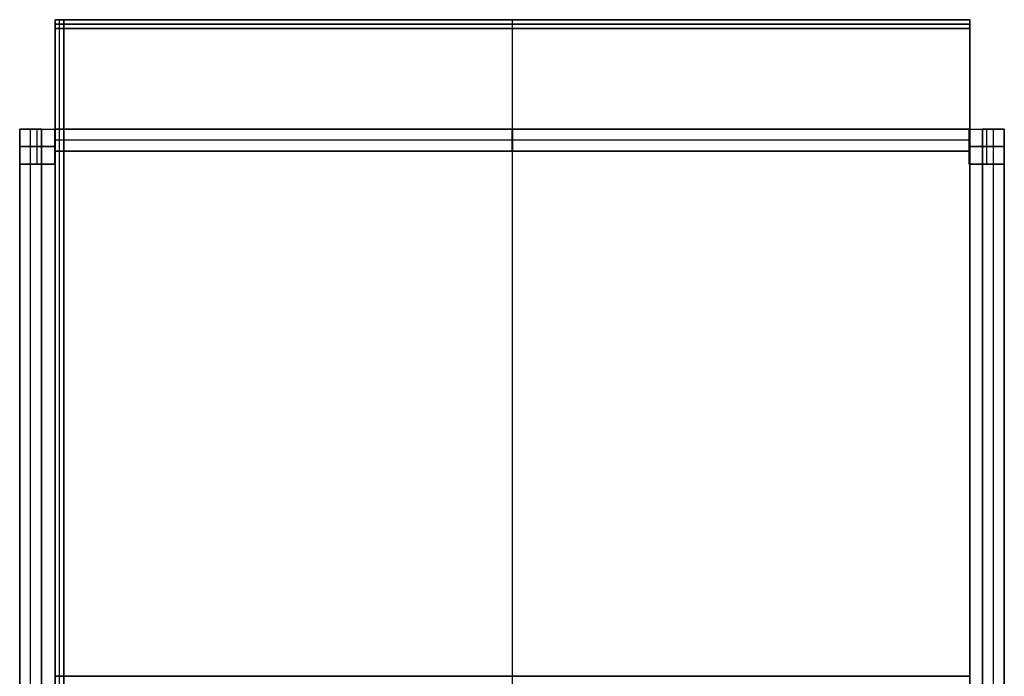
# Model space of a CAD drawing. Header units: millimetres. Extents: x 22.9 to 67.9, y -88.5 to -28.5.
# Tile 2 of 2: x 22.9 to 67.9, y -58.5 to -28.5. Entities that reach past the tile are written whole.
import ezdxf

# ---------------------------------------------------------------- set-up
doc = ezdxf.new("R2010")
doc.units = ezdxf.units.MM
doc.layers.add('Layer 01', color=18, linetype='Continuous', true_color=0x000000)

msp = doc.modelspace()

# ---------------------------------------------------------------- linework, layer by layer
at = {"layer": 'Layer 01'}
for p, q in [((24.522, -28.5, 184.8), (24.522, -88.5, 184.8)), ((24.522, -28.5, 184.8), (66.322, -28.5, 184.8)), ((24.522, -28.5, 172.5), (24.522, -88.5, 172.5)), ((24.522, -28.5, 172.5), (24.922, -28.5, 172.5)), ((24.522, -28.5, 172.5), (66.322, -28.5, 172.5)), ((24.522, -28.5, 172.5), (24.522, -28.9, 172.5)), ((24.522, -28.5, 160.2), (24.522, -88.5, 160.2)), ((24.522, -28.5, 160.2), (66.322, -28.5, 160.2)), ((24.522, -28.5, 154.8), (24.522, -88.5, 154.8)), ((24.522, -28.5, 154.8), (66.322, -28.5, 154.8)), ((24.522, -28.5, 140), (24.522, -88.5, 140)), ((24.522, -28.5, 140), (24.922, -28.5, 140)), ((24.522, -28.5, 140), (66.322, -28.5, 140)), ((24.522, -28.5, 140), (24.522, -28.9, 140)), ((24.522, -28.5, 125.2), (24.522, -88.5, 125.2)), ((24.522, -28.5, 125.2), (66.322, -28.5, 125.2)), ((24.522, -28.5, 80.2), (24.522, -88.5, 80.2)), ((24.522, -28.5, 80.2), (66.322, -28.5, 80.2)), ((24.522, -28.5, 100), (66.322, -28.5, 100)), ((24.522, -28.5, 100), (24.522, -28.9, 100)), ((24.522, -28.5, 119.8), (24.522, -88.5, 119.8)), ((24.522, -28.5, 119.8), (66.322, -28.5, 119.8)), ((24.522, -28.5, 100), (24.522, -88.5, 100)), ((24.522, -28.5, 100), (24.922, -28.5, 100)), ((24.522, -28.5, 74.8), (24.522, -88.5, 74.8)), ((24.522, -28.5, 74.8), (66.322, -28.5, 74.8)), ((24.522, -28.5, 50), (24.522, -88.5, 50)), ((24.522, -28.5, 50), (24.922, -28.5, 50)), ((24.522, -28.5, 50), (66.322, -28.5, 50)), ((24.522, -28.5, 50), (24.522, -28.9, 50)), ((24.522, -28.5, 25.2), (24.522, -88.5, 25.2)), ((24.522, -28.5, 25.2), (66.322, -28.5, 25.2)), ((66.322, -28.7, 160), (24.522, -28.7, 160)), ((24.522, -28.7, 160), (24.522, -28.7, 185)), ((24.522, -28.7, 185), (66.322, -28.7, 185)), ((66.322, -28.7, 125), (24.522, -28.7, 125)), ((24.522, -28.7, 125), (24.522, -28.7, 155)), ((24.522, -28.7, 155), (66.322, -28.7, 155)), ((66.322, -28.7, 80), (24.522, -28.7, 80)), ((24.522, -28.7, 80), (24.522, -28.7, 120)), ((24.522, -28.7, 120), (66.322, -28.7, 120)), ((66.322, -28.7, 25), (24.522, -28.7, 25)), ((24.522, -28.7, 25), (24.522, -28.7, 75)), ((24.522, -28.7, 75), (66.322, -28.7, 75)), ((24.722, -88.5, 160), (24.722, -28.5, 160)), ((24.722, -88.5, 185), (24.722, -28.5, 185)), ((24.722, -28.5, 160), (24.722, -28.5, 185)), ((24.722, -88.5, 125), (24.722, -28.5, 125)), ((24.722, -88.5, 155), (24.722, -28.5, 155)), ((24.722, -28.5, 125), (24.722, -28.5, 155)), ((24.722, -88.5, 80), (24.722, -28.5, 80)), ((24.722, -88.5, 120), (24.722, -28.5, 120)), ((24.722, -28.5, 80), (24.722, -28.5, 120)), ((24.722, -88.5, 25), (24.722, -28.5, 25)), ((24.722, -88.5, 75), (24.722, -28.5, 75)), ((24.722, -28.5, 25), (24.722, -28.5, 75)), ((24.922, -88.5, 172.5), (24.922, -28.5, 172.5)), ((24.922, -88.5, 140), (24.922, -28.5, 140)), ((24.922, -88.5, 100), (24.922, -28.5, 100)), ((24.922, -88.5, 50), (24.922, -28.5, 50)), ((45.422, -88.5, 185), (45.422, -28.5, 185)), ((45.422, -88.5, 184.6), (45.422, -28.5, 184.6)), ((45.422, -28.5, 184.6), (45.422, -28.5, 185)), ((45.422, -28.5, 160), (45.422, -28.5, 185)), ((45.422, -28.9, 160), (45.422, -28.5, 160)), ((45.422, -28.9, 185), (45.422, -28.5, 185)), ((45.422, -88.5, 160), (45.422, -28.5, 160)), ((45.422, -88.5, 160.4), (45.422, -28.5, 160.4)), ((45.422, -28.5, 160), (45.422, -28.5, 160.4)), ((45.422, -88.5, 155), (45.422, -28.5, 155)), ((45.422, -88.5, 154.6), (45.422, -28.5, 154.6)), ((45.422, -28.5, 154.6), (45.422, -28.5, 155)), ((45.422, -28.5, 125), (45.422, -28.5, 155)), ((45.422, -28.9, 125), (45.422, -28.5, 125)), ((45.422, -28.9, 155), (45.422, -28.5, 155)), ((45.422, -88.5, 125), (45.422, -28.5, 125)), ((45.422, -88.5, 125.4), (45.422, -28.5, 125.4)), ((45.422, -28.5, 125), (45.422, -28.5, 125.4)), ((45.422, -88.5, 80), (45.422, -28.5, 80)), ((45.422, -88.5, 80.4), (45.422, -28.5, 80.4)), ((45.422, -28.5, 80), (45.422, -28.5, 80.4)), ((45.422, -28.5, 80), (45.422, -28.5, 120)), ((45.422, -28.9, 80), (45.422, -28.5, 80)), ((45.422, -28.9, 120), (45.422, -28.5, 120)), ((45.422, -88.5, 120), (45.422, -28.5, 120)), ((45.422, -88.5, 119.6), (45.422, -28.5, 119.6)), ((45.422, -28.5, 119.6), (45.422, -28.5, 120)), ((45.422, -88.5, 75), (45.422, -28.5, 75)), ((45.422, -88.5, 74.6), (45.422, -28.5, 74.6)), ((45.422, -28.5, 74.6), (45.422, -28.5, 75)), ((45.422, -28.5, 25), (45.422, -28.5, 75)), ((45.422, -28.9, 25), (45.422, -28.5, 25)), ((45.422, -28.9, 75), (45.422, -28.5, 75)), ((45.422, -88.5, 25), (45.422, -28.5, 25)), ((45.422, -88.5, 25.4), (45.422, -28.5, 25.4)), ((45.422, -28.5, 25), (45.422, -28.5, 25.4)), ((66.322, -88.5, 184.8), (66.322, -28.5, 184.8)), ((66.322, -28.9, 172.5), (66.322, -28.5, 172.5)), ((66.322, -88.5, 160.2), (66.322, -28.5, 160.2)), ((66.322, -88.5, 154.8), (66.322, -28.5, 154.8)), ((66.322, -28.9, 140), (66.322, -28.5, 140)), ((66.322, -88.5, 125.2), (66.322, -28.5, 125.2)), ((66.322, -88.5, 80.2), (66.322, -28.5, 80.2)), ((66.322, -28.9, 100), (66.322, -28.5, 100)), ((66.322, -88.5, 119.8), (66.322, -28.5, 119.8)), ((66.322, -88.5, 74.8), (66.322, -28.5, 74.8)), ((66.322, -28.9, 50), (66.322, -28.5, 50)), ((66.322, -88.5, 25.2), (66.322, -28.5, 25.2)), ((66.322, -28.7, 160), (66.322, -28.7, 185)), ((66.322, -28.7, 125), (66.322, -28.7, 155)), ((66.322, -28.7, 80), (66.322, -28.7, 120)), ((66.322, -28.7, 25), (66.322, -28.7, 75)), ((24.522, -28.9, 172.5), (66.322, -28.9, 172.5)), ((24.522, -28.9, 140), (66.322, -28.9, 140)), ((24.522, -28.9, 100), (66.322, -28.9, 100)), ((24.522, -28.9, 50), (66.322, -28.9, 50)), ((45.422, -28.9, 185), (45.422, -28.9, 160)), ((45.422, -28.9, 155), (45.422, -28.9, 125)), ((45.422, -28.9, 120), (45.422, -28.9, 80)), ((45.422, -28.9, 75), (45.422, -28.9, 25)), ((22.901, -33.5, 92.5), (24.501, -33.5, 92.5)), ((22.901, -33.5, 92.5), (22.901, -35.1, 92.5)), ((22.901, -33.5, 23.75), (23.901, -33.5, 23.75)), ((22.901, -33.5, 23.75), (22.901, -83.5, 23.75)), ((22.901, -33.5, 78.75), (23.901, -33.5, 78.75)), ((22.901, -33.5, 78.75), (22.901, -83.5, 78.75)), ((22.901, -33.5, 123.75), (23.901, -33.5, 123.75)), ((22.901, -33.5, 123.75), (22.901, -83.5, 123.75)), ((22.901, -33.5, 158.75), (23.901, -33.5, 158.75)), ((22.901, -33.5, 158.75), (22.901, -83.5, 158.75)), ((23.401, -33.5, 22.5), (23.401, -33.5, 25)), ((23.401, -83.5, 22.5), (23.401, -33.5, 22.5)), ((23.401, -83.5, 25), (23.401, -33.5, 25)), ((23.401, -33.5, 77.5), (23.401, -33.5, 80)), ((23.401, -83.5, 77.5), (23.401, -33.5, 77.5)), ((23.401, -83.5, 80), (23.401, -33.5, 80)), ((23.401, -33.5, 122.5), (23.401, -33.5, 125)), ((23.401, -83.5, 122.5), (23.401, -33.5, 122.5)), ((23.401, -83.5, 125), (23.401, -33.5, 125)), ((23.401, -33.5, 157.5), (23.401, -33.5, 160)), ((23.401, -83.5, 157.5), (23.401, -33.5, 157.5)), ((23.401, -83.5, 160), (23.401, -33.5, 160)), ((23.701, -35.1), (23.701, -33.5)), ((23.701, -33.5), (23.701, -33.5, 185)), ((23.701, -35.1, 185), (23.701, -33.5, 185)), ((23.901, -83.5, 23.75), (23.901, -33.5, 23.75)), ((23.901, -83.5, 78.75), (23.901, -33.5, 78.75)), ((23.901, -83.5, 123.75), (23.901, -33.5, 123.75)), ((23.901, -83.5, 158.75), (23.901, -33.5, 158.75)), ((24.501, -35.1, 92.5), (24.501, -33.5, 92.5)), ((24.501, -34.5, 158.758), (24.501, -33.5, 158.758)), ((24.501, -33.5, 158.773), (66.301, -33.5, 158.773)), ((24.503, -34.5, 78.765), (24.503, -33.5, 78.765)), ((24.503, -33.5, 78.78), (66.303, -33.5, 78.78)), ((24.503, -34.5, 23.765), (24.503, -33.5, 23.765)), ((24.503, -33.5, 23.78), (66.303, -33.5, 23.78)), ((24.503, -34.5, 17.265), (24.503, -33.5, 17.265)), ((24.503, -33.5, 17.28), (66.303, -33.5, 17.28)), ((24.52, -34.5, 123.765), (24.52, -33.5, 123.765)), ((24.52, -33.5, 123.78), (66.32, -33.5, 123.78)), ((45.401, -34.5, 159.993), (45.401, -33.5, 160.023)), ((45.401, -33.5, 157.523), (45.401, -33.5, 160.023)), ((45.401, -33.5, 157.523), (45.401, -34.5, 157.493)), ((45.403, -34.5, 80), (45.403, -33.5, 80.03)), ((45.403, -33.5, 77.53), (45.403, -33.5, 80.03)), ((45.403, -33.5, 77.53), (45.403, -34.5, 77.5)), ((45.403, -34.5, 25), (45.403, -33.5, 25.03)), ((45.403, -33.5, 22.53), (45.403, -33.5, 25.03)), ((45.403, -33.5, 22.53), (45.403, -34.5, 22.5)), ((45.403, -34.5, 18.5), (45.403, -33.5, 18.53)), ((45.403, -33.5, 16.03), (45.403, -33.5, 18.53)), ((45.403, -33.5, 16.03), (45.403, -34.5, 16)), ((45.42, -34.5, 125), (45.42, -33.5, 125.03)), ((45.42, -33.5, 122.53), (45.42, -33.5, 125.03)), ((45.42, -33.5, 122.53), (45.42, -34.5, 122.5)), ((66.301, -33.5, 92.5), (67.901, -33.5, 92.5)), ((66.301, -33.5, 92.5), (66.301, -35.1, 92.5)), ((66.301, -34.5, 158.743), (66.301, -33.5, 158.773)), ((66.303, -34.5, 78.75), (66.303, -33.5, 78.78)), ((66.303, -34.5, 23.75), (66.303, -33.5, 23.78)), ((66.303, -34.5, 17.25), (66.303, -33.5, 17.28)), ((66.32, -34.5, 123.75), (66.32, -33.5, 123.78)), ((66.901, -33.5, 23.75), (67.901, -33.5, 23.75)), ((66.901, -33.5, 23.75), (66.901, -83.5, 23.75)), ((66.901, -33.5, 78.75), (67.901, -33.5, 78.75)), ((66.901, -33.5, 78.75), (66.901, -83.5, 78.75)), ((66.901, -33.5, 123.75), (67.901, -33.5, 123.75)), ((66.901, -33.5, 123.75), (66.901, -83.5, 123.75)), ((66.901, -33.5, 158.75), (67.901, -33.5, 158.75)), ((66.901, -33.5, 158.75), (66.901, -83.5, 158.75)), ((67.101, -35.1), (67.101, -33.5)), ((67.101, -33.5), (67.101, -33.5, 185)), ((67.101, -35.1, 185), (67.101, -33.5, 185)), ((67.401, -33.5, 22.5), (67.401, -33.5, 25)), ((67.401, -83.5, 22.5), (67.401, -33.5, 22.5)), ((67.401, -83.5, 25), (67.401, -33.5, 25)), ((67.401, -33.5, 77.5), (67.401, -33.5, 80)), ((67.401, -83.5, 77.5), (67.401, -33.5, 77.5)), ((67.401, -83.5, 80), (67.401, -33.5, 80)), ((67.401, -33.5, 122.5), (67.401, -33.5, 125)), ((67.401, -83.5, 122.5), (67.401, -33.5, 122.5)), ((67.401, -83.5, 125), (67.401, -33.5, 125)), ((67.401, -33.5, 157.5), (67.401, -33.5, 160)), ((67.401, -83.5, 157.5), (67.401, -33.5, 157.5)), ((67.401, -83.5, 160), (67.401, -33.5, 160)), ((67.901, -35.1, 92.5), (67.901, -33.5, 92.5)), ((67.901, -83.5, 23.75), (67.901, -33.5, 23.75)), ((67.901, -83.5, 78.75), (67.901, -33.5, 78.75)), ((67.901, -83.5, 123.75), (67.901, -33.5, 123.75)), ((67.901, -83.5, 158.75), (67.901, -33.5, 158.75)), ((24.501, -34, 157.508), (24.501, -34, 160.008)), ((66.301, -34, 160.008), (24.501, -34, 160.008)), ((66.301, -34, 157.508), (24.501, -34, 157.508)), ((24.503, -34, 77.515), (24.503, -34, 80.015)), ((66.303, -34, 80.015), (24.503, -34, 80.015)), ((66.303, -34, 77.515), (24.503, -34, 77.515)), ((24.503, -34, 22.515), (24.503, -34, 25.015)), ((66.303, -34, 25.015), (24.503, -34, 25.015)), ((66.303, -34, 22.515), (24.503, -34, 22.515)), ((24.503, -34, 16.015), (24.503, -34, 18.515)), ((66.303, -34, 18.515), (24.503, -34, 18.515)), ((66.303, -34, 16.015), (24.503, -34, 16.015)), ((24.52, -34, 122.515), (24.52, -34, 125.015)), ((66.32, -34, 125.015), (24.52, -34, 125.015)), ((66.32, -34, 122.515), (24.52, -34, 122.515)), ((66.301, -33.963, 157.509), (66.301, -34.037, 160.007)), ((66.303, -33.963, 77.516), (66.303, -34.037, 80.014)), ((66.303, -33.963, 22.516), (66.303, -34.037, 25.014)), ((66.303, -33.963, 16.016), (66.303, -34.037, 18.514)), ((66.32, -33.963, 122.516), (66.32, -34.037, 125.014)), ((24.501, -34.3), (22.901, -34.3)), ((22.901, -34.3), (22.901, -34.3, 185)), ((22.901, -34.3, 185), (24.501, -34.3, 185)), ((24.501, -34.3), (24.501, -34.3, 185)), ((24.501, -34.5, 158.743), (66.301, -34.5, 158.743)), ((24.503, -34.5, 78.75), (66.303, -34.5, 78.75)), ((24.503, -34.5, 23.75), (66.303, -34.5, 23.75)), ((24.503, -34.5, 17.25), (66.303, -34.5, 17.25)), ((24.52, -34.5, 123.75), (66.32, -34.5, 123.75)), ((45.401, -34.5, 159.993), (45.401, -34.5, 157.493)), ((45.403, -34.5, 80), (45.403, -34.5, 77.5)), ((45.403, -34.5, 25), (45.403, -34.5, 22.5)), ((45.403, -34.5, 18.5), (45.403, -34.5, 16)), ((45.42, -34.5, 125), (45.42, -34.5, 122.5)), ((67.901, -34.3), (66.301, -34.3)), ((66.301, -34.3), (66.301, -34.3, 185)), ((66.301, -34.3, 185), (67.901, -34.3, 185)), ((67.901, -34.3), (67.901, -34.3, 185)), ((22.901, -35.1, 92.5), (24.501, -35.1, 92.5)), ((23.701, -35.1, 185), (23.701, -35.1)), ((66.301, -35.1, 92.5), (67.901, -35.1, 92.5)), ((67.101, -35.1, 185), (67.101, -35.1)), ((24.522, -58.5, 80.4), (66.322, -58.5, 80.4)), ((24.522, -58.5, 80), (24.522, -58.5, 80.4)), ((66.322, -58.5, 119.6), (24.522, -58.5, 119.6)), ((24.522, -58.5, 119.6), (24.522, -58.5, 120)), ((66.322, -58.5, 74.6), (24.522, -58.5, 74.6)), ((24.522, -58.5, 74.6), (24.522, -58.5, 75)), ((24.522, -58.5, 25.4), (66.322, -58.5, 25.4)), ((24.522, -58.5, 25), (24.522, -58.5, 25.4)), ((66.322, -58.5, 80), (66.322, -58.5, 80.4)), ((66.322, -58.5, 119.6), (66.322, -58.5, 120)), ((66.322, -58.5, 74.6), (66.322, -58.5, 75)), ((66.322, -58.5, 25), (66.322, -58.5, 25.4))]:
    msp.add_line(p, q, dxfattribs=at)
for points in [[(66.322, -28.5, 185), (45.422, -28.5, 185), (24.522, -28.5, 185)], [(24.522, -28.5, 185), (24.522, -58.5, 185), (24.522, -88.5, 185)], [(24.522, -88.5, 184.6), (24.522, -58.5, 184.6), (24.522, -28.5, 184.6)], [(24.522, -28.5, 184.6), (45.422, -28.5, 184.6), (66.322, -28.5, 184.6)], [(24.522, -28.5, 185), (24.522, -28.5, 184.8), (24.522, -28.5, 184.6)], [(24.522, -88.5, 185), (24.522, -58.5, 185), (24.522, -28.5, 185)], [(24.522, -28.5, 185), (24.522, -28.5, 172.5), (24.522, -28.5, 160)], [(24.522, -28.5, 160), (24.522, -58.5, 160), (24.522, -88.5, 160)], [(24.522, -28.5, 160), (24.722, -28.5, 160), (24.922, -28.5, 160)], [(24.922, -28.5, 185), (24.722, -28.5, 185), (24.522, -28.5, 185)], [(24.522, -28.5, 160), (24.522, -28.5, 172.5), (24.522, -28.5, 185)], [(24.522, -28.5, 185), (45.422, -28.5, 185), (66.322, -28.5, 185)], [(66.322, -28.5, 160), (45.422, -28.5, 160), (24.522, -28.5, 160)], [(24.522, -28.9, 160), (24.522, -28.7, 160), (24.522, -28.5, 160)], [(24.522, -28.9, 185), (24.522, -28.7, 185), (24.522, -28.5, 185)], [(24.522, -88.5, 160), (24.522, -58.5, 160), (24.522, -28.5, 160)], [(24.522, -28.5, 160), (45.422, -28.5, 160), (66.322, -28.5, 160)], [(66.322, -28.5, 160.4), (45.422, -28.5, 160.4), (24.522, -28.5, 160.4)], [(24.522, -28.5, 160.4), (24.522, -58.5, 160.4), (24.522, -88.5, 160.4)], [(24.522, -28.5, 160.4), (24.522, -28.5, 160.2), (24.522, -28.5, 160)], [(66.322, -28.5, 155), (45.422, -28.5, 155), (24.522, -28.5, 155)], [(24.522, -28.5, 155), (24.522, -58.5, 155), (24.522, -88.5, 155)], [(24.522, -88.5, 154.6), (24.522, -58.5, 154.6), (24.522, -28.5, 154.6)], [(24.522, -28.5, 154.6), (45.422, -28.5, 154.6), (66.322, -28.5, 154.6)], [(24.522, -28.5, 155), (24.522, -28.5, 154.8), (24.522, -28.5, 154.6)], [(24.522, -88.5, 155), (24.522, -58.5, 155), (24.522, -28.5, 155)], [(24.522, -28.5, 155), (24.522, -28.5, 140), (24.522, -28.5, 125)], [(24.522, -28.5, 125), (24.522, -58.5, 125), (24.522, -88.5, 125)], [(24.522, -28.5, 125), (24.722, -28.5, 125), (24.922, -28.5, 125)], [(24.922, -28.5, 155), (24.722, -28.5, 155), (24.522, -28.5, 155)], [(24.522, -28.5, 125), (24.522, -28.5, 140), (24.522, -28.5, 155)], [(24.522, -28.5, 155), (45.422, -28.5, 155), (66.322, -28.5, 155)], [(66.322, -28.5, 125), (45.422, -28.5, 125), (24.522, -28.5, 125)], [(24.522, -28.9, 125), (24.522, -28.7, 125), (24.522, -28.5, 125)], [(24.522, -28.9, 155), (24.522, -28.7, 155), (24.522, -28.5, 155)], [(24.522, -88.5, 125), (24.522, -58.5, 125), (24.522, -28.5, 125)], [(24.522, -28.5, 125), (45.422, -28.5, 125), (66.322, -28.5, 125)], [(66.322, -28.5, 125.4), (45.422, -28.5, 125.4), (24.522, -28.5, 125.4)], [(24.522, -28.5, 125.4), (24.522, -58.5, 125.4), (24.522, -88.5, 125.4)], [(24.522, -28.5, 125.4), (24.522, -28.5, 125.2), (24.522, -28.5, 125)], [(24.522, -88.5, 80), (24.522, -58.5, 80), (24.522, -28.5, 80)], [(24.522, -28.5, 80), (45.422, -28.5, 80), (66.322, -28.5, 80)], [(66.322, -28.5, 80.4), (45.422, -28.5, 80.4), (24.522, -28.5, 80.4)], [(24.522, -28.5, 80.4), (24.522, -58.5, 80.4), (24.522, -88.5, 80.4)], [(24.522, -28.5, 80.4), (24.522, -28.5, 80.2), (24.522, -28.5, 80)], [(24.522, -28.5, 80), (24.522, -28.5, 100), (24.522, -28.5, 120)], [(24.522, -28.5, 120), (45.422, -28.5, 120), (66.322, -28.5, 120)], [(66.322, -28.5, 80), (45.422, -28.5, 80), (24.522, -28.5, 80)], [(24.522, -28.9, 80), (24.522, -28.7, 80), (24.522, -28.5, 80)], [(24.522, -28.9, 120), (24.522, -28.7, 120), (24.522, -28.5, 120)], [(66.322, -28.5, 120), (45.422, -28.5, 120), (24.522, -28.5, 120)], [(24.522, -28.5, 120), (24.522, -58.5, 120), (24.522, -88.5, 120)], [(24.522, -88.5, 119.6), (24.522, -58.5, 119.6), (24.522, -28.5, 119.6)], [(24.522, -28.5, 119.6), (45.422, -28.5, 119.6), (66.322, -28.5, 119.6)], [(24.522, -28.5, 120), (24.522, -28.5, 119.8), (24.522, -28.5, 119.6)], [(24.522, -88.5, 120), (24.522, -58.5, 120), (24.522, -28.5, 120)], [(24.522, -28.5, 120), (24.522, -28.5, 100), (24.522, -28.5, 80)], [(24.522, -28.5, 80), (24.522, -58.5, 80), (24.522, -88.5, 80)], [(24.522, -28.5, 80), (24.722, -28.5, 80), (24.922, -28.5, 80)], [(24.922, -28.5, 120), (24.722, -28.5, 120), (24.522, -28.5, 120)], [(66.322, -28.5, 75), (45.422, -28.5, 75), (24.522, -28.5, 75)], [(24.522, -28.5, 75), (24.522, -58.5, 75), (24.522, -88.5, 75)], [(24.522, -88.5, 74.6), (24.522, -58.5, 74.6), (24.522, -28.5, 74.6)], [(24.522, -28.5, 74.6), (45.422, -28.5, 74.6), (66.322, -28.5, 74.6)], [(24.522, -28.5, 75), (24.522, -28.5, 74.8), (24.522, -28.5, 74.6)], [(24.522, -88.5, 75), (24.522, -58.5, 75), (24.522, -28.5, 75)], [(24.522, -28.5, 75), (24.522, -28.5, 50), (24.522, -28.5, 25)], [(24.522, -28.5, 25), (24.522, -58.5, 25), (24.522, -88.5, 25)], [(24.522, -28.5, 25), (24.722, -28.5, 25), (24.922, -28.5, 25)], [(24.922, -28.5, 75), (24.722, -28.5, 75), (24.522, -28.5, 75)], [(24.522, -28.5, 25), (24.522, -28.5, 50), (24.522, -28.5, 75)], [(24.522, -28.5, 75), (45.422, -28.5, 75), (66.322, -28.5, 75)], [(66.322, -28.5, 25), (45.422, -28.5, 25), (24.522, -28.5, 25)], [(24.522, -28.9, 25), (24.522, -28.7, 25), (24.522, -28.5, 25)], [(24.522, -28.9, 75), (24.522, -28.7, 75), (24.522, -28.5, 75)], [(24.522, -88.5, 25), (24.522, -58.5, 25), (24.522, -28.5, 25)], [(24.522, -28.5, 25), (45.422, -28.5, 25), (66.322, -28.5, 25)], [(66.322, -28.5, 25.4), (45.422, -28.5, 25.4), (24.522, -28.5, 25.4)], [(24.522, -28.5, 25.4), (24.522, -58.5, 25.4), (24.522, -88.5, 25.4)], [(24.522, -28.5, 25.4), (24.522, -28.5, 25.2), (24.522, -28.5, 25)], [(24.922, -88.5, 160), (24.922, -58.5, 160), (24.922, -28.5, 160)], [(24.922, -28.5, 160), (24.922, -28.5, 172.5), (24.922, -28.5, 185)], [(24.922, -28.5, 185), (24.922, -58.5, 185), (24.922, -88.5, 185)], [(24.922, -88.5, 125), (24.922, -58.5, 125), (24.922, -28.5, 125)], [(24.922, -28.5, 125), (24.922, -28.5, 140), (24.922, -28.5, 155)], [(24.922, -28.5, 155), (24.922, -58.5, 155), (24.922, -88.5, 155)], [(24.922, -88.5, 80), (24.922, -58.5, 80), (24.922, -28.5, 80)], [(24.922, -28.5, 80), (24.922, -28.5, 100), (24.922, -28.5, 120)], [(24.922, -28.5, 120), (24.922, -58.5, 120), (24.922, -88.5, 120)], [(24.922, -88.5, 25), (24.922, -58.5, 25), (24.922, -28.5, 25)], [(24.922, -28.5, 25), (24.922, -28.5, 50), (24.922, -28.5, 75)], [(24.922, -28.5, 75), (24.922, -58.5, 75), (24.922, -88.5, 75)], [(66.322, -88.5, 185), (66.322, -58.5, 185), (66.322, -28.5, 185)], [(66.322, -28.5, 184.6), (66.322, -58.5, 184.6), (66.322, -88.5, 184.6)], [(66.322, -28.5, 184.6), (66.322, -28.5, 184.8), (66.322, -28.5, 185)], [(66.322, -28.5, 185), (66.322, -28.5, 172.5), (66.322, -28.5, 160)], [(66.322, -28.5, 185), (66.322, -28.7, 185), (66.322, -28.9, 185)], [(66.322, -28.9, 160), (66.322, -28.7, 160), (66.322, -28.5, 160)], [(66.322, -28.5, 160), (66.322, -58.5, 160), (66.322, -88.5, 160)], [(66.322, -88.5, 160.4), (66.322, -58.5, 160.4), (66.322, -28.5, 160.4)], [(66.322, -28.5, 160), (66.322, -28.5, 160.2), (66.322, -28.5, 160.4)], [(66.322, -88.5, 155), (66.322, -58.5, 155), (66.322, -28.5, 155)], [(66.322, -28.5, 154.6), (66.322, -58.5, 154.6), (66.322, -88.5, 154.6)], [(66.322, -28.5, 154.6), (66.322, -28.5, 154.8), (66.322, -28.5, 155)], [(66.322, -28.5, 155), (66.322, -28.5, 140), (66.322, -28.5, 125)], [(66.322, -28.5, 155), (66.322, -28.7, 155), (66.322, -28.9, 155)], [(66.322, -28.9, 125), (66.322, -28.7, 125), (66.322, -28.5, 125)], [(66.322, -28.5, 125), (66.322, -58.5, 125), (66.322, -88.5, 125)], [(66.322, -88.5, 125.4), (66.322, -58.5, 125.4), (66.322, -28.5, 125.4)], [(66.322, -28.5, 125), (66.322, -28.5, 125.2), (66.322, -28.5, 125.4)], [(66.322, -28.5, 80), (66.322, -58.5, 80), (66.322, -88.5, 80)], [(66.322, -88.5, 80.4), (66.322, -58.5, 80.4), (66.322, -28.5, 80.4)], [(66.322, -28.5, 80), (66.322, -28.5, 80.2), (66.322, -28.5, 80.4)], [(66.322, -28.5, 120), (66.322, -28.5, 100), (66.322, -28.5, 80)], [(66.322, -28.5, 120), (66.322, -28.7, 120), (66.322, -28.9, 120)], [(66.322, -28.9, 80), (66.322, -28.7, 80), (66.322, -28.5, 80)], [(66.322, -88.5, 120), (66.322, -58.5, 120), (66.322, -28.5, 120)], [(66.322, -28.5, 119.6), (66.322, -58.5, 119.6), (66.322, -88.5, 119.6)], [(66.322, -28.5, 119.6), (66.322, -28.5, 119.8), (66.322, -28.5, 120)], [(66.322, -88.5, 75), (66.322, -58.5, 75), (66.322, -28.5, 75)], [(66.322, -28.5, 74.6), (66.322, -58.5, 74.6), (66.322, -88.5, 74.6)], [(66.322, -28.5, 74.6), (66.322, -28.5, 74.8), (66.322, -28.5, 75)], [(66.322, -28.5, 75), (66.322, -28.5, 50), (66.322, -28.5, 25)], [(66.322, -28.5, 75), (66.322, -28.7, 75), (66.322, -28.9, 75)], [(66.322, -28.9, 25), (66.322, -28.7, 25), (66.322, -28.5, 25)], [(66.322, -28.5, 25), (66.322, -58.5, 25), (66.322, -88.5, 25)], [(66.322, -88.5, 25.4), (66.322, -58.5, 25.4), (66.322, -28.5, 25.4)], [(66.322, -28.5, 25), (66.322, -28.5, 25.2), (66.322, -28.5, 25.4)], [(24.522, -28.9, 160), (45.422, -28.9, 160), (66.322, -28.9, 160)], [(66.322, -28.9, 185), (45.422, -28.9, 185), (24.522, -28.9, 185)], [(24.522, -28.9, 185), (24.522, -28.9, 172.5), (24.522, -28.9, 160)], [(24.522, -28.9, 125), (45.422, -28.9, 125), (66.322, -28.9, 125)], [(66.322, -28.9, 155), (45.422, -28.9, 155), (24.522, -28.9, 155)], [(24.522, -28.9, 155), (24.522, -28.9, 140), (24.522, -28.9, 125)], [(24.522, -28.9, 80), (45.422, -28.9, 80), (66.322, -28.9, 80)], [(66.322, -28.9, 120), (45.422, -28.9, 120), (24.522, -28.9, 120)], [(24.522, -28.9, 120), (24.522, -28.9, 100), (24.522, -28.9, 80)], [(24.522, -28.9, 25), (45.422, -28.9, 25), (66.322, -28.9, 25)], [(66.322, -28.9, 75), (45.422, -28.9, 75), (24.522, -28.9, 75)], [(24.522, -28.9, 75), (24.522, -28.9, 50), (24.522, -28.9, 25)], [(66.322, -28.9, 160), (66.322, -28.9, 172.5), (66.322, -28.9, 185)], [(66.322, -28.9, 125), (66.322, -28.9, 140), (66.322, -28.9, 155)], [(66.322, -28.9, 80), (66.322, -28.9, 100), (66.322, -28.9, 120)], [(66.322, -28.9, 25), (66.322, -28.9, 50), (66.322, -28.9, 75)], [(22.901, -33.5), (23.701, -33.5), (24.501, -33.5)], [(22.901, -35.1), (22.901, -34.3), (22.901, -33.5)], [(22.901, -33.5), (22.901, -33.5, 92.5), (22.901, -33.5, 185)], [(22.901, -33.5, 185), (23.701, -33.5, 185), (24.501, -33.5, 185)], [(22.901, -35.1, 185), (22.901, -34.3, 185), (22.901, -33.5, 185)], [(23.901, -33.5, 22.5), (23.401, -33.5, 22.5), (22.901, -33.5, 22.5)], [(22.901, -33.5, 22.5), (22.901, -33.5, 23.75), (22.901, -33.5, 25)], [(22.901, -33.5, 25), (23.401, -33.5, 25), (23.901, -33.5, 25)], [(22.901, -83.5, 22.5), (22.901, -58.5, 22.5), (22.901, -33.5, 22.5)], [(22.901, -83.5, 25), (22.901, -58.5, 25), (22.901, -33.5, 25)], [(23.901, -33.5, 77.5), (23.401, -33.5, 77.5), (22.901, -33.5, 77.5)], [(22.901, -33.5, 77.5), (22.901, -33.5, 78.75), (22.901, -33.5, 80)], [(22.901, -33.5, 80), (23.401, -33.5, 80), (23.901, -33.5, 80)], [(22.901, -83.5, 77.5), (22.901, -58.5, 77.5), (22.901, -33.5, 77.5)], [(22.901, -83.5, 80), (22.901, -58.5, 80), (22.901, -33.5, 80)], [(23.901, -33.5, 122.5), (23.401, -33.5, 122.5), (22.901, -33.5, 122.5)], [(22.901, -33.5, 122.5), (22.901, -33.5, 123.75), (22.901, -33.5, 125)], [(22.901, -33.5, 125), (23.401, -33.5, 125), (23.901, -33.5, 125)], [(22.901, -83.5, 122.5), (22.901, -58.5, 122.5), (22.901, -33.5, 122.5)], [(22.901, -83.5, 125), (22.901, -58.5, 125), (22.901, -33.5, 125)], [(23.901, -33.5, 157.5), (23.401, -33.5, 157.5), (22.901, -33.5, 157.5)], [(22.901, -33.5, 157.5), (22.901, -33.5, 158.75), (22.901, -33.5, 160)], [(22.901, -33.5, 160), (23.401, -33.5, 160), (23.901, -33.5, 160)], [(22.901, -83.5, 157.5), (22.901, -58.5, 157.5), (22.901, -33.5, 157.5)], [(22.901, -83.5, 160), (22.901, -58.5, 160), (22.901, -33.5, 160)], [(23.901, -33.5, 25), (23.901, -33.5, 23.75), (23.901, -33.5, 22.5)], [(23.901, -33.5, 25), (23.901, -58.5, 25), (23.901, -83.5, 25)], [(23.901, -83.5, 22.5), (23.901, -58.5, 22.5), (23.901, -33.5, 22.5)], [(23.901, -33.5, 80), (23.901, -33.5, 78.75), (23.901, -33.5, 77.5)], [(23.901, -33.5, 80), (23.901, -58.5, 80), (23.901, -83.5, 80)], [(23.901, -83.5, 77.5), (23.901, -58.5, 77.5), (23.901, -33.5, 77.5)], [(23.901, -33.5, 125), (23.901, -33.5, 123.75), (23.901, -33.5, 122.5)], [(23.901, -33.5, 125), (23.901, -58.5, 125), (23.901, -83.5, 125)], [(23.901, -83.5, 122.5), (23.901, -58.5, 122.5), (23.901, -33.5, 122.5)], [(23.901, -33.5, 160), (23.901, -33.5, 158.75), (23.901, -33.5, 157.5)], [(23.901, -33.5, 160), (23.901, -58.5, 160), (23.901, -83.5, 160)], [(23.901, -83.5, 157.5), (23.901, -58.5, 157.5), (23.901, -33.5, 157.5)], [(24.501, -33.5), (24.501, -34.3), (24.501, -35.1)], [(24.501, -33.5, 185), (24.501, -33.5, 92.5), (24.501, -33.5)], [(24.501, -33.5, 185), (24.501, -34.3, 185), (24.501, -35.1, 185)], [(24.501, -33.5, 160.023), (24.501, -33.5, 158.773), (24.501, -33.5, 157.523)], [(24.501, -34.5, 159.993), (24.501, -34, 160.008), (24.501, -33.5, 160.023)], [(66.301, -33.5, 160.023), (45.401, -33.5, 160.023), (24.501, -33.5, 160.023)], [(66.301, -33.5, 157.523), (45.401, -33.5, 157.523), (24.501, -33.5, 157.523)], [(24.501, -33.5, 157.523), (24.501, -34, 157.508), (24.501, -34.5, 157.493)], [(24.503, -33.5, 80.03), (24.503, -33.5, 78.78), (24.503, -33.5, 77.53)], [(24.503, -34.5, 80), (24.503, -34, 80.015), (24.503, -33.5, 80.03)], [(66.303, -33.5, 80.03), (45.403, -33.5, 80.03), (24.503, -33.5, 80.03)], [(66.303, -33.5, 77.53), (45.403, -33.5, 77.53), (24.503, -33.5, 77.53)], [(24.503, -33.5, 77.53), (24.503, -34, 77.515), (24.503, -34.5, 77.5)], [(24.503, -33.5, 25.03), (24.503, -33.5, 23.78), (24.503, -33.5, 22.53)], [(24.503, -34.5, 25), (24.503, -34, 25.015), (24.503, -33.5, 25.03)], [(66.303, -33.5, 25.03), (45.403, -33.5, 25.03), (24.503, -33.5, 25.03)], [(66.303, -33.5, 22.53), (45.403, -33.5, 22.53), (24.503, -33.5, 22.53)], [(24.503, -33.5, 22.53), (24.503, -34, 22.515), (24.503, -34.5, 22.5)], [(24.503, -33.5, 18.53), (24.503, -33.5, 17.28), (24.503, -33.5, 16.03)], [(24.503, -34.5, 18.5), (24.503, -34, 18.515), (24.503, -33.5, 18.53)], [(66.303, -33.5, 18.53), (45.403, -33.5, 18.53), (24.503, -33.5, 18.53)], [(66.303, -33.5, 16.03), (45.403, -33.5, 16.03), (24.503, -33.5, 16.03)], [(24.503, -33.5, 16.03), (24.503, -34, 16.015), (24.503, -34.5, 16)], [(24.52, -33.5, 125.03), (24.52, -33.5, 123.78), (24.52, -33.5, 122.53)], [(24.52, -34.5, 125), (24.52, -34, 125.015), (24.52, -33.5, 125.03)], [(66.32, -33.5, 125.03), (45.42, -33.5, 125.03), (24.52, -33.5, 125.03)], [(66.32, -33.5, 122.53), (45.42, -33.5, 122.53), (24.52, -33.5, 122.53)], [(24.52, -33.5, 122.53), (24.52, -34, 122.515), (24.52, -34.5, 122.5)], [(66.301, -33.5), (67.101, -33.5), (67.901, -33.5)], [(66.301, -35.1), (66.301, -34.3), (66.301, -33.5)], [(66.301, -33.5), (66.301, -33.5, 92.5), (66.301, -33.5, 185)], [(66.301, -33.5, 185), (67.101, -33.5, 185), (67.901, -33.5, 185)], [(66.301, -35.1, 185), (66.301, -34.3, 185), (66.301, -33.5, 185)], [(66.301, -34.5, 159.993), (66.301, -34, 160.008), (66.301, -33.5, 160.023)], [(66.301, -33.5, 160.023), (66.301, -33.5, 158.773), (66.301, -33.5, 157.523)], [(66.301, -33.5, 157.523), (66.301, -34, 157.508), (66.301, -34.5, 157.493)], [(66.303, -34.5, 80), (66.303, -34, 80.015), (66.303, -33.5, 80.03)], [(66.303, -33.5, 80.03), (66.303, -33.5, 78.78), (66.303, -33.5, 77.53)], [(66.303, -33.5, 77.53), (66.303, -34, 77.515), (66.303, -34.5, 77.5)], [(66.303, -34.5, 25), (66.303, -34, 25.015), (66.303, -33.5, 25.03)], [(66.303, -33.5, 25.03), (66.303, -33.5, 23.78), (66.303, -33.5, 22.53)], [(66.303, -33.5, 22.53), (66.303, -34, 22.515), (66.303, -34.5, 22.5)], [(66.303, -34.5, 18.5), (66.303, -34, 18.515), (66.303, -33.5, 18.53)], [(66.303, -33.5, 18.53), (66.303, -33.5, 17.28), (66.303, -33.5, 16.03)], [(66.303, -33.5, 16.03), (66.303, -34, 16.015), (66.303, -34.5, 16)], [(66.32, -34.5, 125), (66.32, -34, 125.015), (66.32, -33.5, 125.03)], [(66.32, -33.5, 125.03), (66.32, -33.5, 123.78), (66.32, -33.5, 122.53)], [(66.32, -33.5, 122.53), (66.32, -34, 122.515), (66.32, -34.5, 122.5)], [(67.901, -33.5, 22.5), (67.401, -33.5, 22.5), (66.901, -33.5, 22.5)], [(66.901, -33.5, 22.5), (66.901, -33.5, 23.75), (66.901, -33.5, 25)], [(66.901, -33.5, 25), (67.401, -33.5, 25), (67.901, -33.5, 25)], [(66.901, -83.5, 22.5), (66.901, -58.5, 22.5), (66.901, -33.5, 22.5)], [(66.901, -83.5, 25), (66.901, -58.5, 25), (66.901, -33.5, 25)], [(67.901, -33.5, 77.5), (67.401, -33.5, 77.5), (66.901, -33.5, 77.5)], [(66.901, -33.5, 77.5), (66.901, -33.5, 78.75), (66.901, -33.5, 80)], [(66.901, -33.5, 80), (67.401, -33.5, 80), (67.901, -33.5, 80)], [(66.901, -83.5, 77.5), (66.901, -58.5, 77.5), (66.901, -33.5, 77.5)], [(66.901, -83.5, 80), (66.901, -58.5, 80), (66.901, -33.5, 80)], [(67.901, -33.5, 122.5), (67.401, -33.5, 122.5), (66.901, -33.5, 122.5)], [(66.901, -33.5, 122.5), (66.901, -33.5, 123.75), (66.901, -33.5, 125)], [(66.901, -33.5, 125), (67.401, -33.5, 125), (67.901, -33.5, 125)], [(66.901, -83.5, 122.5), (66.901, -58.5, 122.5), (66.901, -33.5, 122.5)], [(66.901, -83.5, 125), (66.901, -58.5, 125), (66.901, -33.5, 125)], [(67.901, -33.5, 157.5), (67.401, -33.5, 157.5), (66.901, -33.5, 157.5)], [(66.901, -33.5, 157.5), (66.901, -33.5, 158.75), (66.901, -33.5, 160)], [(66.901, -33.5, 160), (67.401, -33.5, 160), (67.901, -33.5, 160)], [(66.901, -83.5, 157.5), (66.901, -58.5, 157.5), (66.901, -33.5, 157.5)], [(66.901, -83.5, 160), (66.901, -58.5, 160), (66.901, -33.5, 160)], [(67.901, -33.5), (67.901, -34.3), (67.901, -35.1)], [(67.901, -33.5, 185), (67.901, -33.5, 92.5), (67.901, -33.5)], [(67.901, -33.5, 185), (67.901, -34.3, 185), (67.901, -35.1, 185)], [(67.901, -33.5, 25), (67.901, -33.5, 23.75), (67.901, -33.5, 22.5)], [(67.901, -33.5, 25), (67.901, -58.5, 25), (67.901, -83.5, 25)], [(67.901, -83.5, 22.5), (67.901, -58.5, 22.5), (67.901, -33.5, 22.5)], [(67.901, -33.5, 80), (67.901, -33.5, 78.75), (67.901, -33.5, 77.5)], [(67.901, -33.5, 80), (67.901, -58.5, 80), (67.901, -83.5, 80)], [(67.901, -83.5, 77.5), (67.901, -58.5, 77.5), (67.901, -33.5, 77.5)], [(67.901, -33.5, 125), (67.901, -33.5, 123.75), (67.901, -33.5, 122.5)], [(67.901, -33.5, 125), (67.901, -58.5, 125), (67.901, -83.5, 125)], [(67.901, -83.5, 122.5), (67.901, -58.5, 122.5), (67.901, -33.5, 122.5)], [(67.901, -33.5, 160), (67.901, -33.5, 158.75), (67.901, -33.5, 157.5)], [(67.901, -33.5, 160), (67.901, -58.5, 160), (67.901, -83.5, 160)], [(67.901, -83.5, 157.5), (67.901, -58.5, 157.5), (67.901, -33.5, 157.5)], [(24.501, -34.5, 157.493), (24.501, -34.5, 158.743), (24.501, -34.5, 159.993)], [(24.501, -34.5, 157.493), (45.401, -34.5, 157.493), (66.301, -34.5, 157.493)], [(66.301, -34.5, 159.993), (45.401, -34.5, 159.993), (24.501, -34.5, 159.993)], [(24.503, -34.5, 77.5), (24.503, -34.5, 78.75), (24.503, -34.5, 80)], [(24.503, -34.5, 77.5), (45.403, -34.5, 77.5), (66.303, -34.5, 77.5)], [(66.303, -34.5, 80), (45.403, -34.5, 80), (24.503, -34.5, 80)], [(24.503, -34.5, 22.5), (24.503, -34.5, 23.75), (24.503, -34.5, 25)], [(24.503, -34.5, 22.5), (45.403, -34.5, 22.5), (66.303, -34.5, 22.5)], [(66.303, -34.5, 25), (45.403, -34.5, 25), (24.503, -34.5, 25)], [(24.503, -34.5, 16), (24.503, -34.5, 17.25), (24.503, -34.5, 18.5)], [(24.503, -34.5, 16), (45.403, -34.5, 16), (66.303, -34.5, 16)], [(66.303, -34.5, 18.5), (45.403, -34.5, 18.5), (24.503, -34.5, 18.5)], [(24.52, -34.5, 122.5), (24.52, -34.5, 123.75), (24.52, -34.5, 125)], [(24.52, -34.5, 122.5), (45.42, -34.5, 122.5), (66.32, -34.5, 122.5)], [(66.32, -34.5, 125), (45.42, -34.5, 125), (24.52, -34.5, 125)], [(66.301, -34.5, 157.493), (66.301, -34.5, 158.743), (66.301, -34.5, 159.993)], [(66.303, -34.5, 77.5), (66.303, -34.5, 78.75), (66.303, -34.5, 80)], [(66.303, -34.5, 22.5), (66.303, -34.5, 23.75), (66.303, -34.5, 25)], [(66.303, -34.5, 16), (66.303, -34.5, 17.25), (66.303, -34.5, 18.5)], [(66.32, -34.5, 122.5), (66.32, -34.5, 123.75), (66.32, -34.5, 125)], [(24.501, -35.1), (23.701, -35.1), (22.901, -35.1)], [(24.501, -35.1, 185), (23.701, -35.1, 185), (22.901, -35.1, 185)], [(22.901, -35.1, 185), (22.901, -35.1, 92.5), (22.901, -35.1)], [(24.501, -35.1, 185), (24.501, -35.1, 92.5), (24.501, -35.1)], [(67.901, -35.1), (67.101, -35.1), (66.301, -35.1)], [(67.901, -35.1, 185), (67.101, -35.1, 185), (66.301, -35.1, 185)], [(66.301, -35.1, 185), (66.301, -35.1, 92.5), (66.301, -35.1)], [(67.901, -35.1, 185), (67.901, -35.1, 92.5), (67.901, -35.1)]]:
    msp.add_open_spline(points, degree=2, dxfattribs=at)

doc.saveas('drawing.dxf')
